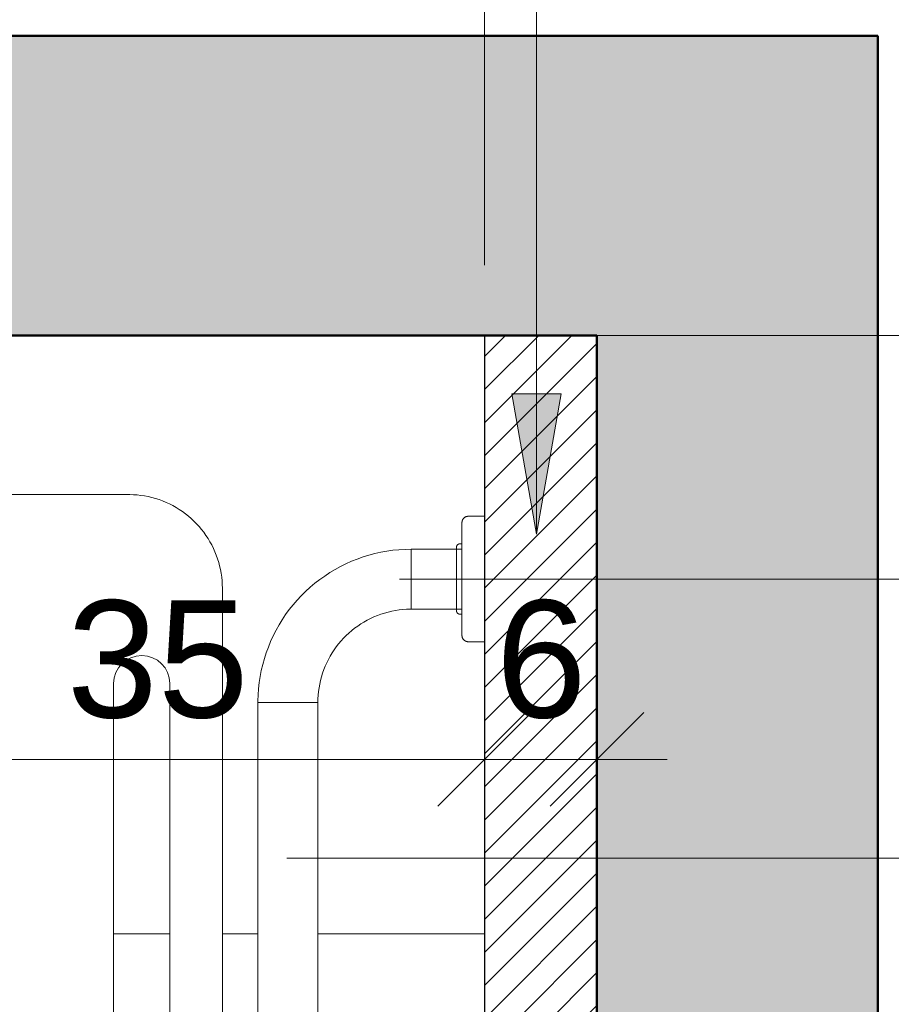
# Model space of a CAD drawing. Header units: metres. Extents: x -0.3 to 27.4, y -15.2 to 9.8.
# Tile 23 of 36: x 12.758 to 13.224, y -11.752 to -11.226. Entities that reach past the tile are written whole.
import ezdxf

# ---------------------------------------------------------------- set-up
doc = ezdxf.new("R2010")
doc.units = ezdxf.units.M
for name, color, linetype, lineweight in [('A-ANNO-DIMS', 7, 'Continuous', 9), ('A-ANNO-DIMS-25', 7, 'Continuous', 9), ('A-ANNO-KEYN', 7, 'Continuous', 9), ('A-DETL-GENF', 7, 'Continuous', 5), ('A-FLOR-PATT', 7, 'Continuous', 5), ('A-WALL', 7, 'Continuous', 5), ('A-WALL-PATT', 7, 'Continuous', 5), ('G-ANNO-TEXT', 7, 'Continuous', 9), ('I-WALL', 7, 'Continuous', 5), ('P-SANR-FIXT', 7, 'Continuous', 5)]:
    doc.layers.add(name, color=color, linetype=linetype, lineweight=lineweight)
doc.layers.add('A-DETL', color=7, linetype='Continuous', lineweight=5, true_color=0x00a600)
doc.styles.add('Arial_5', font='arial.ttf', dxfattribs={"height": 0.0625})
doc.dimstyles.new('Com_linha__ref__contínua__-_Cor_Vermelha_Arial_2_5mm', dxfattribs={"dimscale": 0.3048, "dimtxt": 0.063766, "dimasz": 0.164042, "dimexe": 0.123031, "dimexo": 0.123031, "dimgap": 0.012303, "dimtad": 1, "dimdec": 1, "dimlfac": 100, "dimrnd": 0.1, "dimdsep": 46, "dimtxsty": 'Arial_5', "dimblk1": 'OBLIQUE', "dimblk2": 'OBLIQUE', "dimsah": 1, "dimcen": 0.09, "dimdle": 0.123031, "dimazin": 0, "dimtfac": 1, "dimtdec": 4, "dimtix": 1, "dimtmove": 0, "dimatfit": 3, "dimfxl": 1, "dimtvp": 1, "dimtolj": 1, "dimtzin": 0, "dimarcsym": 2})

# ---------------------------------------------------------------- blocks, each defined once
blk = doc.blocks.new('BANCO ARTICULADO RETRÁTIL PARA BANHO_ EM AÇO POLIDO_ 70x45cm - Articulável-2806319-ELEV_5')
at = {"layer": 'P-SANR-FIXT'}
for p, q in [((-3.62368, -11.48004), (-4.22368, -11.48004)), ((-3.57368, -11.82004), (-3.57368, -11.53004)), ((-3.63173, -11.76932), (-3.63173, -11.58093)), ((-3.60173, -11.58093), (-3.60173, -11.76932))]:
    blk.add_line(p, q, dxfattribs=at)
at = {"layer": 'P-SANR-FIXT', "flags": 128}
blk.add_lwpolyline([(-3.57368, -11.53004), (-3.57372, -11.52804), (-3.57384, -11.52605), (-3.57404, -11.52406), (-3.57432, -11.52208), (-3.57468, -11.52011), (-3.57512, -11.51816), (-3.57563, -11.51622), (-3.57622, -11.51431), (-3.57689, -11.51243), (-3.57763, -11.51057), (-3.57845, -11.50874), (-3.57933, -11.50695), (-3.58029, -11.5052), (-3.58132, -11.50348), (-3.58242, -11.50181), (-3.58358, -11.50018), (-3.58481, -11.4986), (-3.58609, -11.49707), (-3.58744, -11.4956), (-3.58885, -11.49417), (-3.59031, -11.49281), (-3.59183, -11.4915), (-3.59339, -11.49026), (-3.59501, -11.48908), (-3.59667, -11.48797), (-3.59837, -11.48692), (-3.60012, -11.48594), (-3.6019, -11.48504), (-3.60372, -11.4842), (-3.60557, -11.48344), (-3.60744, -11.48275), (-3.60935, -11.48214), (-3.61128, -11.48161), (-3.61322, -11.48115), (-3.61519, -11.48077), (-3.61716, -11.48047), (-3.61915, -11.48025), (-3.62115, -11.48011), (-3.62314, -11.48004), (-3.62368, -11.48004)], dxfattribs=at)
at = {"layer": 'P-SANR-FIXT'}
blk.add_arc((-3.61673, -11.58093), 0.015, 0, 180, dxfattribs=at)
blk = doc.blocks.new('BARRA DE APOIO EM AÇO INOX EM L 70x70cm - 80cm-2825403-ELEV_5')
at = {"layer": 'P-SANR-FIXT'}
for p, q in [((-3.43374, -11.49164), (-3.44239, -11.49164)), ((-3.43374, -11.5586), (-3.43374, -11.49164)), ((-3.44574, -11.50631), (-3.44671, -11.50631)), ((-3.47281, -11.52521), (-3.47281, -11.50921)), ((-3.44574, -11.50921), (-3.47281, -11.50921)), ((-3.47281, -11.50921), (-3.47281, -11.52521)), ((-3.47281, -11.54121), (-3.47281, -11.52521)), ((-3.47281, -11.52521), (-3.47281, -11.54121)), ((-3.47281, -11.54121), (-3.44574, -11.54121)), ((-3.44671, -11.54392), (-3.44574, -11.54392)), ((-3.44239, -11.5586), (-3.43374, -11.5586)), ((-3.55469, -11.59108), (-3.53869, -11.59108)), ((-3.55469, -11.59108), (-3.55469, -11.88069)), ((-3.53869, -11.59108), (-3.55469, -11.59108)), ((-3.53869, -11.59108), (-3.52269, -11.59108)), ((-3.52269, -11.59108), (-3.53869, -11.59108)), ((-3.52269, -11.76825), (-3.52269, -11.59108))]:
    blk.add_line(p, q, dxfattribs=at)
at = {"layer": 'P-SANR-FIXT', "flags": 128}
for points in [[(-3.44574, -11.49498), (-3.44573, -11.49484), (-3.44573, -11.49471), (-3.44571, -11.49458), (-3.44569, -11.49445), (-3.44567, -11.49431), (-3.44564, -11.49418), (-3.44561, -11.49405), (-3.44557, -11.49393), (-3.44552, -11.4938), (-3.44547, -11.49368), (-3.44542, -11.49355), (-3.44536, -11.49343), (-3.4453, -11.49332), (-3.44523, -11.4932), (-3.44515, -11.49309), (-3.44508, -11.49298), (-3.44499, -11.49288), (-3.44491, -11.49277), (-3.44482, -11.49268), (-3.44472, -11.49258), (-3.44463, -11.49249), (-3.44452, -11.4924), (-3.44442, -11.49232), (-3.44431, -11.49224), (-3.4442, -11.49217), (-3.44409, -11.4921), (-3.44397, -11.49203), (-3.44385, -11.49197), (-3.44373, -11.49191), (-3.44361, -11.49186), (-3.44348, -11.49182), (-3.44335, -11.49178), (-3.44322, -11.49174), (-3.44309, -11.49171), (-3.44296, -11.49168), (-3.44283, -11.49166), (-3.4427, -11.49165), (-3.44256, -11.49164), (-3.44243, -11.49164), (-3.44239, -11.49164)], [(-3.44574, -11.49762), (-3.44574, -11.49715), (-3.44574, -11.49672), (-3.44574, -11.49634), (-3.44574, -11.496), (-3.44574, -11.49572), (-3.44574, -11.49547), (-3.44574, -11.49528), (-3.44574, -11.49513), (-3.44574, -11.49504), (-3.44574, -11.49499), (-3.44574, -11.49498)], [(-3.44574, -11.49498), (-3.44574, -11.495), (-3.44574, -11.49507), (-3.44574, -11.4952), (-3.44574, -11.49536), (-3.44574, -11.49558), (-3.44574, -11.49584), (-3.44574, -11.49615), (-3.44574, -11.49651), (-3.44574, -11.49691), (-3.44574, -11.49736), (-3.44574, -11.49785), (-3.44574, -11.49838), (-3.44574, -11.49896), (-3.44574, -11.49958), (-3.44574, -11.50024), (-3.44574, -11.50094), (-3.44574, -11.50168), (-3.44574, -11.50246), (-3.44574, -11.50327), (-3.44574, -11.50412), (-3.44574, -11.505), (-3.44574, -11.50591), (-3.44574, -11.50686), (-3.44574, -11.50783), (-3.44574, -11.50883), (-3.44574, -11.50986), (-3.44574, -11.51091), (-3.44574, -11.51198), (-3.44574, -11.51308), (-3.44574, -11.51419), (-3.44574, -11.51533), (-3.44574, -11.51647), (-3.44574, -11.51764), (-3.44574, -11.51881), (-3.44574, -11.51999), (-3.44574, -11.52118), (-3.44574, -11.52238), (-3.44574, -11.52358), (-3.44574, -11.52479), (-3.44574, -11.526), (-3.44574, -11.5272), (-3.44574, -11.5284), (-3.44574, -11.52959), (-3.44574, -11.53078), (-3.44574, -11.53196), (-3.44574, -11.53313), (-3.44574, -11.53429), (-3.44574, -11.53543), (-3.44574, -11.53655), (-3.44574, -11.53766), (-3.44574, -11.53874), (-3.44574, -11.53981), (-3.44574, -11.54085), (-3.44574, -11.54186), (-3.44574, -11.54285), (-3.44574, -11.54381), (-3.44574, -11.54474), (-3.44574, -11.54564), (-3.44574, -11.54651), (-3.44574, -11.54734), (-3.44574, -11.54813), (-3.44574, -11.54889), (-3.44574, -11.54961), (-3.44574, -11.5503), (-3.44574, -11.55094), (-3.44574, -11.55154), (-3.44574, -11.5521), (-3.44574, -11.55261), (-3.44574, -11.55308), (-3.44574, -11.55351), (-3.44574, -11.55389), (-3.44574, -11.55423), (-3.44574, -11.55451), (-3.44574, -11.55476), (-3.44574, -11.55495), (-3.44574, -11.5551), (-3.44574, -11.55519), (-3.44574, -11.55524), (-3.44574, -11.55525)], [(-3.44874, -11.50833), (-3.44874, -11.50825), (-3.44873, -11.50817), (-3.44872, -11.50809), (-3.44871, -11.50801), (-3.4487, -11.50793), (-3.44868, -11.50785), (-3.44866, -11.50777), (-3.44863, -11.5077), (-3.44861, -11.50762), (-3.44858, -11.50755), (-3.44854, -11.50747), (-3.44851, -11.5074), (-3.44847, -11.50733), (-3.44843, -11.50726), (-3.44838, -11.50719), (-3.44834, -11.50713), (-3.44829, -11.50706), (-3.44823, -11.507), (-3.44818, -11.50694), (-3.44812, -11.50688), (-3.44806, -11.50683), (-3.448, -11.50677), (-3.44794, -11.50672), (-3.44787, -11.50668), (-3.44781, -11.50663), (-3.44774, -11.50659), (-3.44767, -11.50655), (-3.4476, -11.50651), (-3.44752, -11.50648), (-3.44745, -11.50645), (-3.44737, -11.50642), (-3.44729, -11.5064), (-3.44722, -11.50637), (-3.44714, -11.50636), (-3.44706, -11.50634), (-3.44698, -11.50633), (-3.4469, -11.50632), (-3.44682, -11.50631), (-3.44674, -11.50631), (-3.44671, -11.50631)], [(-3.47281, -11.50921), (-3.47609, -11.50927), (-3.47936, -11.50947), (-3.48261, -11.5098), (-3.48586, -11.51025), (-3.48908, -11.51084), (-3.49228, -11.51155), (-3.49544, -11.5124), (-3.49857, -11.51336), (-3.50166, -11.51446), (-3.5047, -11.51567), (-3.50769, -11.51701), (-3.51062, -11.51846), (-3.5135, -11.52003), (-3.5163, -11.52171), (-3.51904, -11.52351), (-3.52171, -11.52541), (-3.5243, -11.52742), (-3.5268, -11.52953), (-3.52922, -11.53174), (-3.53155, -11.53404), (-3.53378, -11.53643), (-3.53592, -11.53892), (-3.53795, -11.54148), (-3.53988, -11.54413), (-3.54171, -11.54685), (-3.54342, -11.54964), (-3.54502, -11.55249), (-3.54651, -11.55541), (-3.54788, -11.55839), (-3.54912, -11.56142), (-3.55025, -11.56449), (-3.55125, -11.56761), (-3.55213, -11.57076), (-3.55288, -11.57395), (-3.5535, -11.57717), (-3.55399, -11.5804), (-3.55435, -11.58366), (-3.55458, -11.58693), (-3.55468, -11.5902), (-3.55469, -11.59108)], [(-3.44874, -11.5104), (-3.44874, -11.51009), (-3.44874, -11.5098), (-3.44874, -11.50954), (-3.44874, -11.5093), (-3.44874, -11.50909), (-3.44874, -11.5089), (-3.44874, -11.50874), (-3.44874, -11.50861), (-3.44874, -11.5085), (-3.44874, -11.50842), (-3.44874, -11.50837), (-3.44874, -11.50834), (-3.44874, -11.50833)], [(-3.44874, -11.50833), (-3.44874, -11.50835), (-3.44874, -11.50839), (-3.44874, -11.50845), (-3.44874, -11.50855), (-3.44874, -11.50867), (-3.44874, -11.50881), (-3.44874, -11.50899), (-3.44874, -11.50919), (-3.44874, -11.50941), (-3.44874, -11.50966), (-3.44874, -11.50993), (-3.44874, -11.51023), (-3.44874, -11.51055), (-3.44874, -11.5109), (-3.44874, -11.51126), (-3.44874, -11.51165), (-3.44874, -11.51207), (-3.44874, -11.5125), (-3.44874, -11.51295), (-3.44874, -11.51342), (-3.44874, -11.51391), (-3.44874, -11.51442), (-3.44874, -11.51495), (-3.44874, -11.51549), (-3.44874, -11.51605), (-3.44874, -11.51662), (-3.44874, -11.51721), (-3.44874, -11.5178), (-3.44874, -11.51841), (-3.44874, -11.51903), (-3.44874, -11.51966), (-3.44874, -11.5203), (-3.44874, -11.52095), (-3.44874, -11.5216), (-3.44874, -11.52226), (-3.44874, -11.52293), (-3.44874, -11.52359), (-3.44874, -11.52426), (-3.44874, -11.52493), (-3.44874, -11.52561), (-3.44874, -11.52628), (-3.44874, -11.52694), (-3.44874, -11.52761), (-3.44874, -11.52827), (-3.44874, -11.52893), (-3.44874, -11.52958), (-3.44874, -11.53022), (-3.44874, -11.53086), (-3.44874, -11.53148), (-3.44874, -11.5321), (-3.44874, -11.5327), (-3.44874, -11.5333), (-3.44874, -11.53388), (-3.44874, -11.53444), (-3.44874, -11.53499), (-3.44874, -11.53553), (-3.44874, -11.53604), (-3.44874, -11.53654), (-3.44874, -11.53703), (-3.44874, -11.53749), (-3.44874, -11.53793), (-3.44874, -11.53836), (-3.44874, -11.53876), (-3.44874, -11.53914), (-3.44874, -11.53949), (-3.44874, -11.53983), (-3.44874, -11.54014), (-3.44874, -11.54043), (-3.44874, -11.54069), (-3.44874, -11.54093), (-3.44874, -11.54114), (-3.44874, -11.54133), (-3.44874, -11.54149), (-3.44874, -11.54162), (-3.44874, -11.54173), (-3.44874, -11.54181), (-3.44874, -11.54186), (-3.44874, -11.54189), (-3.44874, -11.5419)], [(-3.52269, -11.59108), (-3.52265, -11.58909), (-3.52253, -11.5871), (-3.52233, -11.58511), (-3.52205, -11.58314), (-3.52169, -11.58117), (-3.52126, -11.57923), (-3.52075, -11.5773), (-3.52016, -11.57539), (-3.51949, -11.57351), (-3.51875, -11.57166), (-3.51794, -11.56984), (-3.51705, -11.56805), (-3.5161, -11.5663), (-3.51507, -11.56459), (-3.51398, -11.56292), (-3.51282, -11.5613), (-3.51159, -11.55972), (-3.51031, -11.5582), (-3.50896, -11.55672), (-3.50756, -11.55531), (-3.5061, -11.55394), (-3.50459, -11.55264), (-3.50303, -11.5514), (-3.50142, -11.55023), (-3.49976, -11.54911), (-3.49806, -11.54807), (-3.49632, -11.5471), (-3.49454, -11.54619), (-3.49273, -11.54536), (-3.49089, -11.5446), (-3.48901, -11.54391), (-3.48711, -11.5433), (-3.48519, -11.54277), (-3.48325, -11.54231), (-3.48129, -11.54193), (-3.47932, -11.54163), (-3.47734, -11.54141), (-3.47535, -11.54127), (-3.47335, -11.54121), (-3.47281, -11.54121)], [(-3.44874, -11.5419), (-3.44874, -11.54188), (-3.44874, -11.54184), (-3.44874, -11.54178), (-3.44874, -11.54168), (-3.44874, -11.54156), (-3.44874, -11.54142), (-3.44874, -11.54124), (-3.44874, -11.54104), (-3.44874, -11.54082), (-3.44874, -11.54057), (-3.44874, -11.5403), (-3.44874, -11.54)], [(-3.44671, -11.54392), (-3.44679, -11.54392), (-3.44688, -11.54391), (-3.44696, -11.54391), (-3.44704, -11.54389), (-3.44712, -11.54388), (-3.44719, -11.54386), (-3.44727, -11.54384), (-3.44735, -11.54382), (-3.44743, -11.54379), (-3.4475, -11.54376), (-3.44758, -11.54373), (-3.44765, -11.54369), (-3.44772, -11.54365), (-3.44779, -11.54361), (-3.44786, -11.54357), (-3.44792, -11.54352), (-3.44799, -11.54347), (-3.44805, -11.54342), (-3.44811, -11.54336), (-3.44817, -11.54331), (-3.44822, -11.54325), (-3.44827, -11.54319), (-3.44832, -11.54312), (-3.44837, -11.54306), (-3.44842, -11.54299), (-3.44846, -11.54292), (-3.4485, -11.54285), (-3.44854, -11.54278), (-3.44857, -11.5427), (-3.4486, -11.54263), (-3.44863, -11.54255), (-3.44865, -11.54248), (-3.44867, -11.5424), (-3.44869, -11.54232), (-3.44871, -11.54224), (-3.44872, -11.54216), (-3.44873, -11.54208), (-3.44873, -11.542), (-3.44874, -11.54192), (-3.44874, -11.5419)], [(-3.44574, -11.55525), (-3.44574, -11.55523), (-3.44574, -11.55516), (-3.44574, -11.55504), (-3.44574, -11.55487), (-3.44574, -11.55465), (-3.44574, -11.55439), (-3.44574, -11.55408), (-3.44574, -11.55372), (-3.44574, -11.55332), (-3.44574, -11.55287)], [(-3.44239, -11.5586), (-3.44253, -11.55859), (-3.44266, -11.55858), (-3.44279, -11.55857), (-3.44293, -11.55855), (-3.44306, -11.55853), (-3.44319, -11.5585), (-3.44332, -11.55846), (-3.44345, -11.55843), (-3.44357, -11.55838), (-3.4437, -11.55833), (-3.44382, -11.55828), (-3.44394, -11.55822), (-3.44406, -11.55815), (-3.44417, -11.55808), (-3.44428, -11.55801), (-3.44439, -11.55793), (-3.4445, -11.55785), (-3.4446, -11.55777), (-3.4447, -11.55768), (-3.44479, -11.55758), (-3.44488, -11.55748), (-3.44497, -11.55738), (-3.44505, -11.55728), (-3.44513, -11.55717), (-3.44521, -11.55706), (-3.44528, -11.55694), (-3.44534, -11.55683), (-3.4454, -11.55671), (-3.44546, -11.55659), (-3.44551, -11.55646), (-3.44556, -11.55634), (-3.4456, -11.55621), (-3.44563, -11.55608), (-3.44566, -11.55595), (-3.44569, -11.55582), (-3.44571, -11.55569), (-3.44572, -11.55555), (-3.44573, -11.55542), (-3.44574, -11.55529), (-3.44574, -11.55525)]]:
    blk.add_lwpolyline(points, dxfattribs=at)
blk = doc.blocks.new('DIMBLOCK3-ELEV_5')
at = {"layer": 'A-ANNO-DIMS-25', "color": 242, "true_color": 0xbd2b2e}
for p, q in [((12.65678, -11.62143), (12.65678, -11.30514)), ((13.00668, -11.62143), (13.00668, -11.58393)), ((12.65678, -11.62143), (12.68178, -11.59643)), ((13.00668, -11.62143), (13.03168, -11.59643)), ((12.65678, -11.62143), (12.63178, -11.64643)), ((12.65678, -11.62143), (13.04418, -11.62143)), ((12.65678, -11.62143), (12.65678, -11.65893)), ((13.00668, -11.62143), (12.98168, -11.64643)), ((13.00668, -11.62143), (13.00668, -11.62358))]:
    blk.add_line(p, q, dxfattribs=at)
at = {"layer": 'A-ANNO-DIMS-25', "color": 0, "insert": (12.78366, -11.53654), "char_height": 0.0625, "width": 0.1153678, "attachment_point": 1, "line_spacing_factor": 0.941778, "style": 'Arial_5'}
blk.add_mtext('35', dxfattribs=at)
blk = doc.blocks.new('_Oblique')
at = {"color": 0, "linetype": 'ByBlock', "lineweight": -2}
blk.add_line((-0.5, -0.5), (0.5, 0.5), dxfattribs=at)
blk = doc.blocks.new('DIMBLOCK6-ELEV_5')
at = {"layer": 'A-ANNO-DIMS-25', "color": 242, "true_color": 0xbd2b2e}
for p, q in [((13.00668, -11.62143), (13.00668, -11.58393)), ((13.06668, -11.62143), (13.06668, -11.58393)), ((13.00668, -11.62143), (13.03168, -11.59643)), ((13.06668, -11.62143), (13.09168, -11.59643)), ((12.96918, -11.62143), (13.10418, -11.62143)), ((13.00668, -11.62143), (12.98168, -11.64643)), ((13.00668, -11.62143), (13.00668, -11.62358)), ((13.06668, -11.62143), (13.04168, -11.64643)), ((13.06668, -11.62143), (13.06668, -11.62358))]:
    blk.add_line(p, q, dxfattribs=at)
at = {"layer": 'A-ANNO-DIMS-25', "color": 0, "insert": (13.01265, -11.53654), "char_height": 0.0625, "width": 0.0576839, "attachment_point": 1, "line_spacing_factor": 0.941778, "style": 'Arial_5'}
blk.add_mtext('6', dxfattribs=at)
blk = doc.blocks.new('DIMBLOCK7-ELEV_5')
at = {"layer": 'A-ANNO-DIMS-25', "color": 242, "true_color": 0xbd2b2e}
for p, q in [((13.42601, -11.35754), (13.42601, -11.52521)), ((13.42601, -11.39504), (13.40101, -11.37004)), ((13.42601, -11.39504), (12.92905, -11.39504)), ((13.42601, -11.39504), (13.45101, -11.42004)), ((13.42601, -11.39504), (13.46351, -11.39504)), ((13.42601, -11.52521), (13.40101, -11.50021)), ((13.42601, -11.52521), (12.96125, -11.52521)), ((13.42601, -11.52521), (13.45101, -11.55021)), ((13.42601, -11.52521), (13.46351, -11.52521))]:
    blk.add_line(p, q, dxfattribs=at)
at = {"layer": 'A-ANNO-DIMS-25', "color": 0, "insert": (13.34112, -11.50819), "char_height": 0.0625, "width": 0.1153678, "attachment_point": 1, "rotation": 90, "line_spacing_factor": 0.941778, "style": 'Arial_5'}
blk.add_mtext('13', dxfattribs=at)
blk = doc.blocks.new('DIMBLOCK8-ELEV_5')
at = {"layer": 'A-ANNO-DIMS-25', "color": 242, "true_color": 0xbd2b2e}
for p, q in [((13.42601, -11.52521), (13.40101, -11.50021)), ((13.42601, -11.52521), (12.96125, -11.52521)), ((13.42601, -11.52521), (13.42601, -12.22521)), ((13.42601, -11.52521), (13.45101, -11.55021)), ((13.42601, -11.52521), (13.46351, -11.52521)), ((13.42601, -12.22521), (13.40101, -12.20021)), ((13.42601, -12.22521), (12.93446, -12.22521)), ((13.42601, -12.22521), (13.45101, -12.25021)), ((13.42601, -12.22521), (13.46351, -12.22521))]:
    blk.add_line(p, q, dxfattribs=at)
at = {"layer": 'A-ANNO-DIMS-25', "color": 0, "insert": (13.34112, -11.92328), "char_height": 0.0625, "width": 0.1153678, "attachment_point": 1, "rotation": 90, "line_spacing_factor": 0.941778, "style": 'Arial_5'}
blk.add_mtext('70', dxfattribs=at)
blk = doc.blocks.new('DIMBLOCK12-ELEV_5')
at = {"layer": 'A-ANNO-DIMS-25', "color": 242, "true_color": 0xbd2b2e}
for p, q in [((11.78366, -11.35754), (11.78366, -11.89509)), ((11.78366, -11.39504), (11.75866, -11.37004)), ((11.78366, -11.39504), (11.78152, -11.39504)), ((11.78366, -11.39504), (11.80866, -11.42004)), ((11.78366, -11.39504), (11.82116, -11.39504)), ((11.78366, -11.89509), (11.75866, -11.87009)), ((11.78366, -11.89509), (11.74616, -11.89509)), ((11.78366, -11.89509), (11.80866, -11.92009)), ((11.78366, -11.89509), (12.88678, -11.89509))]:
    blk.add_line(p, q, dxfattribs=at)
at = {"layer": 'A-ANNO-DIMS-25', "color": 0, "insert": (11.69877, -11.69314), "char_height": 0.0625, "width": 0.1153678, "attachment_point": 1, "rotation": 90, "line_spacing_factor": 0.941778, "style": 'Arial_5'}
blk.add_mtext('50', dxfattribs=at)
blk = doc.blocks.new('DIMBLOCK29-ELEV_5')
at = {"layer": 'A-ANNO-DIMS-25', "color": 242, "true_color": 0xbd2b2e}
for p, q in [((12.51668, -11.13071), (12.51668, -11.09321)), ((13.00668, -11.13071), (13.00668, -11.09321)), ((12.51668, -11.13071), (12.54168, -11.10571)), ((13.00668, -11.13071), (13.03168, -11.10571)), ((12.51668, -11.13071), (12.49168, -11.15571)), ((12.51668, -11.13071), (13.04418, -11.13071)), ((12.51668, -11.13071), (12.51668, -11.58966)), ((13.00668, -11.13071), (12.98168, -11.15571)), ((13.00668, -11.13071), (13.00668, -11.35754))]:
    blk.add_line(p, q, dxfattribs=at)
at = {"layer": 'A-ANNO-DIMS-25', "color": 0, "insert": (12.71361, -11.04582), "char_height": 0.0625, "width": 0.1153678, "attachment_point": 1, "line_spacing_factor": 0.941778, "style": 'Arial_5'}
blk.add_mtext('49', dxfattribs=at)
blk = doc.blocks.new('DIMBLOCK31-ELEV_5')
at = {"layer": 'A-ANNO-DIMS-25', "color": 242, "true_color": 0xbd2b2e}
for p, q in [((12.15668, -10.98323), (12.15668, -10.94573)), ((13.00668, -10.98323), (13.00668, -10.94573)), ((12.15668, -10.98323), (12.18168, -10.95823)), ((13.00668, -10.98323), (13.03168, -10.95823)), ((12.15668, -10.98323), (12.13168, -11.00823)), ((12.15668, -10.98323), (13.04418, -10.98323)), ((12.15668, -10.98323), (12.15668, -11.44349)), ((13.00668, -10.98323), (12.98168, -11.00823)), ((13.00668, -10.98323), (13.00668, -11.35754))]:
    blk.add_line(p, q, dxfattribs=at)
at = {"layer": 'A-ANNO-DIMS-25', "color": 0, "insert": (12.53361, -10.89834), "char_height": 0.0625, "width": 0.1153678, "attachment_point": 1, "line_spacing_factor": 0.941778, "style": 'Arial_5'}
blk.add_mtext('85', dxfattribs=at)

msp = doc.modelspace()

# ---------------------------------------------------------------- hatches: boundary and pattern name
at = {"layer": 'A-DETL-GENF', "true_color": 0x808080}
h = msp.add_hatch(dxfattribs=at)
h.set_pattern_fill('FP_6', color=8, style=0, pattern_type=2)
h.set_pattern_definition([(45, (16.440368, 0), (-0.008838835, 0.008838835), [])])
h.paths.add_polyline_path([(13.06668, -14.11504), (13.06668, -11.39504), (13.00668, -11.39504), (13.00668, -14.11504)])
at = {"layer": 'A-FLOR-PATT', "true_color": 0x787878}
h = msp.add_hatch(dxfattribs=at)
h.set_pattern_fill('FP_2', color=8, style=0, pattern_type=2)
h.set_pattern_definition([(270, (12.05637, -12.915), (0.6, 4e-17), []), (0, (12.05637, -12.915), (0, 0.6), [])])
h.paths.add_polyline_path([(11.45678, -14.11504), (12.55668, -14.11504), (12.55668, -13.31504), (13.00668, -13.31504), (13.00668, -13.05354), (12.99821, -13.0531), (12.9962, -13.05227), (12.99546, -13.05099), (12.99537, -13.05026), (12.99368, -13.03286), (12.99188, -13.03106), (12.99188, -13.03004), (12.97468, -13.03004), (12.9576, -13.02779), (12.94168, -13.0212), (12.92801, -13.01071), (12.91752, -12.99704), (12.91092, -12.98104), (12.90868, -12.96404), (12.90868, -12.89922), (12.89469, -12.89922), (12.88674, -12.89837), (12.87914, -12.89587), (12.87225, -12.89183), (12.86635, -12.88643), (12.86172, -12.8799), (12.85913, -12.87423), (12.85751, -12.8682), (12.85114, -12.82136), (12.85171, -12.82784), (12.79416, -12.84565), (12.70574, -12.87747), (12.67363, -12.88774), (12.63712, -12.89547), (12.59984, -12.89712), (12.57186, -12.89453), (12.54462, -12.88906), (12.51813, -12.88071), (12.49237, -12.86948), (12.47042, -12.85694), (12.45016, -12.8423), (12.43158, -12.82559), (12.41469, -12.80678), (12.39694, -12.77891), (12.38576, -12.74783), (12.38168, -12.71504), (12.38576, -12.68226), (12.39694, -12.65117), (12.41469, -12.6233), (12.43158, -12.6045), (12.45016, -12.58778), (12.47042, -12.57315), (12.49237, -12.5606), (12.51813, -12.54937), (12.54462, -12.54103), (12.57186, -12.53556), (12.59984, -12.53297), (12.63712, -12.53461), (12.67363, -12.54234), (12.70574, -12.55262), (12.79416, -12.58443), (12.85171, -12.60224), (12.85171, -12.60453), (12.85751, -12.56189), (12.85913, -12.55586), (12.86172, -12.55018), (12.86635, -12.54366), (12.87225, -12.53825), (12.87914, -12.53421), (12.88674, -12.53171), (12.89469, -12.53086), (12.90868, -12.53086), (12.90868, -12.36204), (12.91093, -12.34496), (12.91752, -12.32904), (12.92801, -12.31537), (12.94168, -12.30488), (12.95768, -12.29828), (12.97468, -12.29604), (12.99188, -12.29604), (12.99188, -12.29502), (12.99368, -12.29322), (12.99501, -12.27654), (12.99468, -12.27533), (12.99462, -12.26604), (12.9937, -12.26604), (12.99221, -12.26501), (12.99184, -12.26404), (12.99168, -12.25538), (12.99168, -12.25139), (12.93355, -12.25118), (12.92273, -12.24931), (12.91582, -12.24756), (12.91056, -12.24464), (12.90503, -12.24112), (12.89754, -12.24066), (12.89295, -12.23851), (12.89003, -12.23608), (12.88782, -12.23321), (12.88623, -12.22935), (12.88568, -12.22521), (12.88576, -12.21212), (12.8857, -12.18579), (12.88568, -12.15677), (12.88568, -11.90939), (12.84526, -11.90903), (12.84149, -11.91483), (12.83661, -11.91961), (12.83086, -11.92314), (12.82454, -11.92524), (12.81794, -11.92581), (12.80979, -11.92543), (12.80271, -11.92418), (12.79611, -11.92116), (12.7904, -11.91655), (12.7859, -11.91061), (12.78287, -11.90368), (12.78149, -11.89618), (12.78184, -11.88854), (12.7839, -11.88119), (12.78755, -11.87457), (12.79169, -11.87004), (12.21668, -11.87004), (12.20562, -11.86868), (12.19648, -11.86566), (12.1884, -11.8612), (12.1812, -11.85524), (12.17511, -11.84782), (12.17029, -11.83853), (12.16764, -11.8298), (12.16668, -11.81871), (12.16668, -11.53004), (12.16802, -11.51904), (12.17058, -11.51073), (12.17516, -11.5022), (12.18204, -11.4941), (12.18978, -11.488), (12.1986, -11.48353), (12.20693, -11.481), (12.21668, -11.48004), (12.30171, -11.48004), (12.30171, -11.467), (12.29629, -11.467), (12.29629, -11.40391), (12.29443, -11.40391), (12.29443, -11.39504), (12.19618, -11.39504), (12.19574, -11.40347), (12.19491, -11.40539), (12.19437, -11.40584), (12.19304, -11.4063), (12.17579, -11.408), (12.17546, -11.40984), (12.17269, -11.40984), (12.17272, -11.47703), (12.17217, -11.48117), (12.17057, -11.48503), (12.16803, -11.48834), (12.16471, -11.49088), (12.16084, -11.49248), (12.15673, -11.49302), (12.15258, -11.49247), (12.14872, -11.49087), (12.14541, -11.48833), (12.14287, -11.48501), (12.1412, -11.48064), (12.14072, -11.47701), (12.14069, -11.40984), (12.1379, -11.40984), (12.13737, -11.40798), (12.12034, -11.40634), (12.11846, -11.40543), (12.11803, -11.40486), (12.11763, -11.40351), (12.11718, -11.39504), (11.45678, -11.39504), (11.45678, -13.69342)])
h.paths.add_polyline_path([(11.59066, -13.71157), (11.58689, -13.71107), (11.58337, -13.70961), (11.58034, -13.70729), (11.57802, -13.70427), (11.57657, -13.70075), (11.57607, -13.69697), (11.57607, -13.66616), (11.54993, -13.67494), (11.54993, -13.34523), (11.52687, -13.31719), (11.52056, -13.29235), (11.53152, -13.24359), (11.54226, -13.23845), (11.54862, -13.24763), (11.55826, -13.16522), (11.57607, -13.16522), (11.57607, -13.13358), (11.57657, -13.1298), (11.57824, -13.126), (11.58034, -13.12326), (11.58337, -13.12094), (11.58689, -13.11948), (11.59066, -13.11899), (11.59525, -13.11982), (11.59796, -13.12094), (11.60099, -13.12326), (11.60331, -13.12628), (11.60476, -13.1298), (11.60526, -13.13358), (11.60526, -13.33293), (11.62208, -13.34936), (11.62457, -13.34792), (11.62457, -12.97911), (11.59516, -12.97911), (11.59883, -13.06174), (11.59863, -13.06411), (11.59737, -13.0676), (11.59516, -13.07072), (11.59242, -13.07303), (11.58907, -13.07461), (11.58542, -13.07526), (11.58172, -13.07495), (11.57824, -13.07369), (11.5752, -13.07157), (11.57281, -13.06874), (11.57123, -13.06539), (11.57052, -13.06042), (11.56673, -12.97911), (11.56397, -12.97911), (11.56551, -12.94528), (11.63452, -12.94876), (11.62447, -12.74894), (11.61644, -12.73701), (11.61715, -12.64253), (11.6788, -12.645), (11.6895, -12.63846), (11.68491, -12.58957), (11.7008, -12.53287), (11.71381, -12.52033), (11.72484, -12.51993), (11.74245, -12.53334), (11.75758, -12.5526), (11.77458, -12.60857), (11.77169, -12.66776), (11.79571, -12.72429), (11.80356, -12.78098), (11.79207, -12.84336), (11.79351, -12.84721), (11.79351, -12.91602), (11.78855, -12.97362), (11.82521, -13.0582), (11.87694, -13.05849), (11.88536, -13.00891), (11.89021, -12.95981), (11.90018, -12.92636), (11.90365, -12.92446), (11.90784, -12.80893), (11.91384, -12.7486), (11.91865, -12.73575), (11.9149, -12.68628), (11.91536, -12.65457), (11.91893, -12.64699), (11.94104, -12.64564), (11.93948, -12.64268), (11.94025, -12.61467), (11.95761, -12.56059), (11.97286, -12.53905), (11.98748, -12.53522), (12.00981, -12.54802), (12.02621, -12.57705), (12.03214, -12.62347), (12.03072, -12.64016), (12.08144, -12.63706), (12.07854, -12.68143), (12.08066, -12.74468), (12.07905, -12.74547), (12.06879, -12.94918), (12.1096, -12.94918), (12.1096, -12.94561), (12.11009, -12.94194), (12.11151, -12.93851), (12.11376, -12.93557), (12.1167, -12.93332), (12.12013, -12.9319), (12.1238, -12.93142), (12.12748, -12.9319), (12.1309, -12.93332), (12.13384, -12.93557), (12.1361, -12.93851), (12.13751, -12.94194), (12.138, -12.94561), (12.138, -12.94918), (12.1451, -12.94918), (12.14489, -12.97911), (12.13751, -13.06589), (12.1361, -13.06932), (12.13384, -13.07226), (12.1309, -13.07451), (12.12748, -13.07593), (12.1238, -13.07642), (12.12013, -13.07593), (12.1167, -13.07451), (12.11376, -13.07226), (12.11151, -13.06932), (12.11009, -13.06589), (12.1096, -13.06222), (12.1096, -12.97911), (12.07877, -12.97911), (12.07877, -13.32971), (12.10797, -13.34172), (12.10797, -13.13052), (12.10847, -13.12674), (12.10993, -13.12322), (12.11225, -13.1202), (12.11527, -13.11788), (12.11879, -13.11642), (12.12257, -13.11592), (12.12635, -13.11642), (12.12987, -13.11788), (12.13289, -13.1202), (12.13521, -13.12322), (12.13667, -13.12674), (12.13717, -13.13052), (12.13717, -13.1644), (12.16269, -13.1644), (12.17817, -13.21672), (12.18653, -13.23455), (12.19554, -13.25079), (12.20475, -13.25104), (12.21117, -13.29682), (12.19343, -13.33291), (12.19621, -13.34755), (12.18229, -13.42975), (12.17041, -13.44612), (12.16789, -13.44719), (12.16789, -13.67779), (12.13717, -13.66614), (12.13717, -13.69391), (12.13667, -13.69769), (12.13521, -13.70121), (12.13289, -13.70423), (12.12987, -13.70655), (12.12635, -13.70801), (12.12257, -13.70851), (12.11879, -13.70801), (12.11527, -13.70655), (12.11225, -13.70423), (12.10993, -13.70121), (12.10847, -13.69769), (12.10797, -13.69342), (12.10797, -13.44082), (12.07454, -13.42945), (12.08088, -13.49962), (12.08088, -13.60879), (12.05283, -13.60879), (12.05283, -13.49962), (12.05668, -13.45584), (11.99721, -13.47328), (11.92401, -13.48611), (11.84955, -13.49022), (11.74501, -13.47891), (11.67447, -13.45424), (11.65055, -13.45883), (11.65055, -13.49962), (11.65629, -13.49962), (11.65629, -13.60879), (11.62824, -13.60879), (11.62824, -13.49962), (11.63597, -13.46163), (11.62707, -13.46334), (11.60526, -13.45655), (11.60526, -13.69697), (11.60476, -13.70075), (11.60331, -13.70427), (11.60099, -13.70729), (11.59796, -13.70961), (11.59444, -13.71107)])
h.paths.add_polyline_path([(13.00662, -13.16004), (13.00318, -13.16004), (13.00318, -13.15654), (12.99398, -13.15654), (12.99398, -13.14604), (12.98864, -13.14604), (12.98864, -13.15204), (12.97913, -13.15276), (12.96962, -13.15204), (12.96962, -13.14604), (12.95718, -13.14604), (12.95718, -13.14254), (12.95963, -13.14254), (12.95963, -13.14054), (12.96008, -13.13958), (12.96008, -13.13091), (12.31753, -13.13091), (12.31376, -13.13046), (12.31018, -13.1291), (12.30703, -13.12692), (12.30449, -13.12406), (12.30271, -13.12067), (12.3018, -13.11696), (12.3018, -13.11313), (12.30271, -13.10941), (12.30449, -13.10602), (12.30703, -13.10316), (12.31018, -13.10098), (12.31376, -13.09963), (12.31756, -13.09917), (12.96008, -13.09917), (12.96008, -13.09068), (12.95963, -13.09004), (12.95963, -13.08754), (12.95718, -13.08754), (12.95718, -13.08404), (12.97095, -13.084), (12.96962, -13.08374), (12.96985, -13.07704), (12.97095, -13.07704), (12.97179, -13.07476), (12.97288, -13.07415), (12.97413, -13.07404), (12.97413, -13.07284), (12.97563, -13.07134), (12.98263, -13.07134), (12.98413, -13.07284), (12.98413, -13.07409), (12.98538, -13.07415), (12.98656, -13.07487), (12.98687, -13.07524), (12.98739, -13.07704), (12.98864, -13.07704), (12.98864, -13.08374), (12.98864, -13.08403), (12.99398, -13.08403), (12.99398, -13.07354), (13.00318, -13.07354), (13.00318, -13.07004), (13.00662, -13.07004), (13.00662, -13.15654)])
h.paths.add_polyline_path([(12.97468, -12.99804), (12.99188, -12.99804), (12.99188, -12.99702), (12.99368, -12.99522), (12.99574, -12.97634), (12.99673, -12.97535), (12.99808, -12.97499), (13.00668, -12.97454), (13.00668, -12.35154), (12.99673, -12.35073), (12.99574, -12.34974), (12.99538, -12.34839), (12.99368, -12.33086), (12.99188, -12.32906), (12.99188, -12.32804), (12.97468, -12.32804), (12.96588, -12.3292), (12.95768, -12.3326), (12.95064, -12.338), (12.94524, -12.34504), (12.94184, -12.35324), (12.94068, -12.36204), (12.94068, -12.53086), (12.97744, -12.53086), (12.98469, -12.53182), (12.99144, -12.53461), (12.99723, -12.53906), (13.00168, -12.54486), (13.00448, -12.55161), (13.00543, -12.55885), (13.00543, -12.87123), (13.00448, -12.87848), (13.00168, -12.88523), (12.99723, -12.89102), (12.99144, -12.89547), (12.98469, -12.89827), (12.97709, -12.89922), (12.94068, -12.89922), (12.94068, -12.96404), (12.94184, -12.97284), (12.9453, -12.98112), (12.95064, -12.98808), (12.95768, -12.99349), (12.96588, -12.99688)])
h.paths.add_polyline_path([(12.84566, -12.75976), (12.84503, -12.74612), (12.84503, -12.75274)])
h.paths.add_polyline_path([(12.84503, -12.684), (12.84566, -12.67027), (12.84503, -12.67734)])
h.paths.add_polyline_path([(13.00668, -12.2113), (13.00668, -11.93504), (12.98527, -11.93354), (12.98343, -11.93294), (12.98209, -11.93155), (12.98155, -11.92969), (12.98095, -11.91507), (12.98023, -11.91381), (12.97895, -11.91303), (12.97709, -11.91282), (12.95442, -11.91111), (12.95199, -11.90979), (12.9396, -11.90979), (12.93934, -11.92704), (12.93902, -11.92745), (12.9376, -11.92804), (12.92961, -11.92777), (12.92861, -11.92604), (12.92861, -11.90976), (12.91768, -11.90979), (12.91768, -12.20924), (12.99171, -12.20921), (12.99222, -12.20729), (12.99365, -12.2064), (12.99463, -12.2064), (12.99491, -12.19433), (12.99495, -12.19367), (12.99662, -12.19234), (12.99797, -12.19173), (13.00663, -12.19173), (13.00663, -12.2113)])
h.paths.add_polyline_path([(12.8463, -11.88104), (12.88568, -11.88069), (12.88568, -11.59108), (12.88702, -11.57742), (12.8884, -11.57103), (12.8906, -11.5638), (12.89518, -11.55296), (12.9039, -11.53992), (12.91099, -11.53208), (12.92217, -11.52297), (12.9299, -11.51883), (12.94263, -11.51329), (12.94787, -11.51184), (12.95555, -11.51022), (12.96755, -11.50921), (12.99174, -11.50921), (12.99207, -11.508), (12.99184, -11.50783), (12.99222, -11.5069), (12.99365, -11.50631), (12.99463, -11.50631), (12.99463, -11.49498), (12.99619, -11.49237), (12.99797, -11.49164), (13.00663, -11.49164), (13.00663, -11.5586), (12.99797, -11.5586), (12.99549, -11.55734), (12.99463, -11.55484), (12.99454, -11.54392), (12.99365, -11.54392), (12.99207, -11.54296), (12.99207, -11.54223), (12.99163, -11.54121), (12.96707, -11.54128), (12.95375, -11.54329), (12.94444, -11.54686), (12.93716, -11.5521), (12.93225, -11.55621), (12.92452, -11.56592), (12.91987, -11.57705), (12.91768, -11.59108), (12.91768, -11.76825), (12.94135, -11.76816), (12.94396, -11.76854), (12.94678, -11.76982), (12.94942, -11.77193), (12.95179, -11.77478), (12.95382, -11.77829), (12.95551, -11.78234), (12.96008, -11.78234), (12.96026, -11.77545), (12.96091, -11.77512), (12.96245, -11.77508), (12.96245, -11.77018), (12.96272, -11.76952), (12.96344, -11.76922), (12.9735, -11.76922), (12.97448, -11.7702), (12.97448, -11.77508), (12.97603, -11.77512), (12.9769, -11.77609), (12.97709, -11.77963), (13.00668, -11.77963), (13.00668, -11.39504), (12.73893, -11.39504), (12.73871, -11.40391), (12.73707, -11.40391), (12.7369, -11.467), (12.73165, -11.467), (12.73165, -11.48004), (12.81668, -11.48004), (12.82769, -11.48138), (12.83668, -11.48431), (12.84497, -11.48888), (12.85217, -11.49485), (12.85826, -11.50226), (12.86302, -11.51138), (12.86572, -11.52029), (12.86668, -11.53004), (12.86668, -11.82004), (12.86531, -11.83117), (12.86288, -11.83918), (12.85826, -11.84782), (12.85188, -11.85553), (12.84358, -11.86208), (12.83517, -11.86643), (12.83413, -11.86675), (12.83851, -11.86991), (12.84299, -11.87501), (12.84583, -11.88017)])
h.paths.add_polyline_path([(12.91768, -11.88041), (12.92862, -11.88017), (12.92867, -11.86352), (12.93009, -11.86211), (12.93061, -11.86204), (12.9376, -11.86204), (12.93934, -11.86304), (12.9396, -11.86404), (12.9396, -11.88029), (12.95275, -11.88004), (12.95442, -11.87897), (12.9554, -11.87878), (12.97472, -11.87718), (12.97472, -11.81997), (12.9737, -11.82099), (12.96368, -11.82095), (12.96266, -11.81993), (12.96266, -11.81506), (12.96114, -11.81506), (12.96024, -11.81404), (12.96008, -11.80774), (12.95543, -11.80793), (12.95393, -11.81176), (12.95195, -11.81525), (12.94962, -11.81808), (12.94702, -11.82018), (12.94423, -11.82147), (12.94105, -11.82192), (12.91768, -11.82208), (12.91768, -11.88029)])
h.paths.add_polyline_path([(12.98907, -11.85627), (13.00668, -11.85504), (13.00668, -11.81045), (12.98907, -11.81045), (12.98907, -11.85504)])
h.paths.add_polyline_path([(12.49672, -11.84504), (12.55088, -11.84504), (12.55477, -11.84453), (12.55838, -11.84303), (12.56149, -11.84065), (12.56387, -11.83754), (12.56537, -11.83392), (12.56588, -11.83004), (12.56537, -11.82616), (12.56387, -11.82254), (12.56149, -11.81943), (12.55838, -11.81705), (12.55477, -11.81555), (12.55088, -11.81504), (12.48295, -11.81504), (12.47906, -11.81555), (12.47545, -11.81705), (12.47234, -11.81943), (12.46996, -11.82254), (12.46846, -11.82616), (12.46795, -11.83004), (12.46846, -11.83392), (12.46996, -11.83754), (12.47234, -11.84065), (12.47545, -11.84303), (12.47906, -11.84453), (12.48295, -11.84504)])
h.paths.add_polyline_path([(12.40651, -11.79502), (12.4091, -11.79467), (12.41151, -11.79368), (12.41358, -11.79209), (12.41517, -11.79002), (12.41617, -11.7876), (12.41651, -11.78502), (12.41617, -11.78243), (12.41517, -11.78002), (12.41358, -11.77794), (12.41151, -11.77636), (12.4091, -11.77536), (12.40651, -11.77502), (12.40392, -11.77536), (12.4009, -11.77682), (12.39944, -11.77794), (12.39785, -11.78002), (12.39685, -11.78243), (12.39651, -11.78502), (12.397, -11.78797), (12.39785, -11.79002), (12.39944, -11.79209), (12.40151, -11.79368), (12.40392, -11.79467)])
h.paths.add_polyline_path([(12.62685, -11.79502), (12.62944, -11.79467), (12.63185, -11.79368), (12.63392, -11.79209), (12.63551, -11.79002), (12.63651, -11.7876), (12.63685, -11.78502), (12.63651, -11.78243), (12.63551, -11.78002), (12.63392, -11.77794), (12.63185, -11.77636), (12.62944, -11.77536), (12.62685, -11.77502), (12.62426, -11.77536), (12.62185, -11.77636), (12.61978, -11.77794), (12.61819, -11.78002), (12.61719, -11.78243), (12.61685, -11.78502), (12.61734, -11.78797), (12.61819, -11.79002), (12.61978, -11.79209), (12.62185, -11.79368), (12.62426, -11.79467)])
h.paths.add_polyline_path([(12.82363, -11.78432), (12.82752, -11.78381), (12.83113, -11.78231), (12.83424, -11.77993), (12.83662, -11.77682), (12.83812, -11.77321), (12.83863, -11.76747), (12.83863, -11.58093), (12.83812, -11.57705), (12.83662, -11.57343), (12.83413, -11.57024), (12.83113, -11.56794), (12.82704, -11.56638), (12.82363, -11.56593), (12.81975, -11.56645), (12.81613, -11.56794), (12.81303, -11.57033), (12.81064, -11.57343), (12.80915, -11.57705), (12.80863, -11.58093), (12.80863, -11.76932), (12.80915, -11.77321), (12.81064, -11.77682), (12.81314, -11.78002), (12.81668, -11.78254), (12.81975, -11.78381)])
h.paths.add_polyline_path([(12.21168, -11.78432), (12.21557, -11.78381), (12.21918, -11.78231), (12.22229, -11.77993), (12.22467, -11.77682), (12.22617, -11.77321), (12.22668, -11.76932), (12.22668, -11.58093), (12.22617, -11.57705), (12.22467, -11.57343), (12.22218, -11.57024), (12.21918, -11.56794), (12.21557, -11.56645), (12.21168, -11.56593), (12.2078, -11.56645), (12.20418, -11.56794), (12.20108, -11.57033), (12.19869, -11.57343), (12.19719, -11.57705), (12.19668, -11.58281), (12.19668, -11.76932), (12.19719, -11.77321), (12.19869, -11.77682), (12.20119, -11.78002), (12.20418, -11.78231), (12.2078, -11.78381)])
h.paths.add_polyline_path([(12.51668, -11.68502), (12.51927, -11.68467), (12.52168, -11.68368), (12.52375, -11.68209), (12.52534, -11.68002), (12.52634, -11.6776), (12.52668, -11.67502), (12.52634, -11.67243), (12.52534, -11.67002), (12.52375, -11.66794), (12.52168, -11.66636), (12.51927, -11.66536), (12.51648, -11.66504), (12.51409, -11.66536), (12.51168, -11.66636), (12.50961, -11.66794), (12.50802, -11.67002), (12.50702, -11.67243), (12.50668, -11.67502), (12.50702, -11.6776), (12.50832, -11.68041), (12.50961, -11.68209), (12.51168, -11.68368), (12.51409, -11.68467)])
h.paths.add_polyline_path([(12.62685, -11.68502), (12.62944, -11.68467), (12.63185, -11.68368), (12.63392, -11.68209), (12.63551, -11.68002), (12.63651, -11.6776), (12.63685, -11.67502), (12.63651, -11.67243), (12.63551, -11.67002), (12.63392, -11.66794), (12.63185, -11.66636), (12.62944, -11.66536), (12.62665, -11.66504), (12.62426, -11.66536), (12.62185, -11.66636), (12.61978, -11.66794), (12.61819, -11.67002), (12.61719, -11.67243), (12.61685, -11.67502), (12.61719, -11.6776), (12.61819, -11.68002), (12.61978, -11.68209), (12.62185, -11.68368), (12.62426, -11.68467)])
h.paths.add_polyline_path([(12.40651, -11.68502), (12.4091, -11.68467), (12.41151, -11.68368), (12.41358, -11.68209), (12.41517, -11.68002), (12.41617, -11.6776), (12.41651, -11.67502), (12.41617, -11.67243), (12.41517, -11.67002), (12.41358, -11.66794), (12.41151, -11.66636), (12.4091, -11.66536), (12.40631, -11.66504), (12.40392, -11.66536), (12.40151, -11.66636), (12.39944, -11.66794), (12.39785, -11.67002), (12.39685, -11.67243), (12.39651, -11.67502), (12.39685, -11.6776), (12.39785, -11.68002), (12.39944, -11.68209), (12.40151, -11.68368), (12.40392, -11.68467)])
h.paths.add_polyline_path([(12.40651, -11.57524), (12.4091, -11.5749), (12.41212, -11.57343), (12.41358, -11.57231), (12.41517, -11.57024), (12.41617, -11.56783), (12.41651, -11.56524), (12.41617, -11.56265), (12.41517, -11.56024), (12.41358, -11.55817), (12.41151, -11.55658), (12.4091, -11.55558), (12.40651, -11.55524), (12.40392, -11.55558), (12.40151, -11.55658), (12.39944, -11.55817), (12.39785, -11.56024), (12.39685, -11.56265), (12.39651, -11.56524), (12.39685, -11.56783), (12.39785, -11.57024), (12.39944, -11.57231), (12.40151, -11.5739), (12.40392, -11.5749)])
h.paths.add_polyline_path([(12.62685, -11.57524), (12.62944, -11.5749), (12.63185, -11.5739), (12.63392, -11.57231), (12.63551, -11.57024), (12.63651, -11.56783), (12.63685, -11.56524), (12.63651, -11.56265), (12.63551, -11.56024), (12.63392, -11.55817), (12.63185, -11.55658), (12.62944, -11.55558), (12.62685, -11.55524), (12.62426, -11.55558), (12.62185, -11.55658), (12.61978, -11.55817), (12.61819, -11.56024), (12.61719, -11.56265), (12.61685, -11.56524), (12.61719, -11.56783), (12.61819, -11.57024), (12.61978, -11.57231), (12.62185, -11.5739), (12.62426, -11.5749)])
h.paths.add_polyline_path([(12.51668, -11.57524), (12.51927, -11.5749), (12.52168, -11.5739), (12.52375, -11.57231), (12.52534, -11.57024), (12.52634, -11.56783), (12.52668, -11.56524), (12.52634, -11.56265), (12.52534, -11.56024), (12.52375, -11.55817), (12.52168, -11.55658), (12.51927, -11.55558), (12.51668, -11.55524), (12.51409, -11.55558), (12.51168, -11.55658), (12.50961, -11.55817), (12.50802, -11.56024), (12.50702, -11.56265), (12.50668, -11.56524), (12.50702, -11.56783), (12.50802, -11.57024), (12.5103, -11.57284), (12.51168, -11.5739), (12.51409, -11.5749)])
h.paths.add_polyline_path([(12.67118, -11.48004), (12.69027, -11.48004), (12.69027, -11.467), (12.67118, -11.467), (12.67118, -11.40391), (12.66893, -11.40381), (12.66893, -11.39504), (12.36443, -11.39504), (12.36417, -11.40391), (12.36218, -11.40391), (12.36218, -11.467), (12.34309, -11.467), (12.34309, -11.48004), (12.61681, -11.48004)])
at = {"layer": 'A-WALL-PATT', "true_color": 0x808080}
h = msp.add_hatch(color=8, dxfattribs=at)
h.paths.add_polyline_path([(11.45678, -11.39504), (11.85678, -11.39504), (11.85678, -11.23504), (11.37678, -11.23504), (11.37678, -11.39504)])
h.paths.add_polyline_path([(12.65678, -11.39504), (13.00668, -11.39504), (13.00668, -11.23504), (12.65678, -11.23504), (12.65678, -11.38844)])
for points in [[(13.06668, -11.39504), (13.06668, -11.23504), (13.00668, -11.23504), (13.00668, -11.39504)], [(13.06668, -11.39504), (13.21668, -11.39504), (13.21668, -11.23504), (13.06668, -11.23504)], [(13.21668, -14.11504), (13.21668, -11.39504), (13.06668, -11.39504), (13.06668, -14.11504)]]:
    msp.add_hatch(color=8, dxfattribs=at).paths.add_polyline_path(points)
at = {"layer": 'G-ANNO-TEXT'}
msp.add_hatch(color=256, dxfattribs=at).paths.add_polyline_path([(13.03443, -11.50122), (13.04766, -11.42622), (13.02121, -11.42622)])

# ---------------------------------------------------------------- linework, layer by layer
at = {"layer": 'A-ANNO-KEYN'}
msp.add_line((12.90114, -11.67407), (13.77491, -11.67407), dxfattribs=at)
at = {"layer": 'A-DETL', "color": 7, "lineweight": 50}
for p, q in [((13.21668, -11.23504), (13.21668, -14.27504)), ((13.06668, -11.39504), (13.00668, -11.39504)), ((13.06668, -14.11504), (13.06668, -11.39504))]:
    msp.add_line(p, q, dxfattribs=at)
at = {"layer": 'A-DETL', "color": 7, "lineweight": 25}
msp.add_line((13.00668, -11.39504), (13.00668, -14.11504), dxfattribs=at)
at = {"layer": 'A-WALL', "lineweight": 50}
msp.add_line((13.06668, -11.23504), (13.00668, -11.23504), dxfattribs=at)
at = {"layer": 'G-ANNO-TEXT'}
for p, q in [((13.03443, -11.50122), (13.03443, -11.03059)), ((13.04766, -11.42622), (13.02121, -11.42622)), ((13.02121, -11.42622), (13.03443, -11.50122)), ((13.03443, -11.50122), (13.04766, -11.42622))]:
    msp.add_line(p, q, dxfattribs=at)
at = {"layer": 'I-WALL', "lineweight": 50}
for p, q in [((11.29678, -11.23504), (13.00668, -11.23504)), ((13.21668, -11.23504), (13.06668, -11.23504)), ((12.65678, -11.39504), (13.00668, -11.39504))]:
    msp.add_line(p, q, dxfattribs=at)

# ---------------------------------------------------------------- block references
at = {"layer": 'P-SANR-FIXT'}
for name in ['BANCO ARTICULADO RETRÁTIL PARA BANHO_ EM AÇO POLIDO_ 70x45cm - Articulável-2806319-ELEV_5', 'BARRA DE APOIO EM AÇO INOX EM L 70x70cm - 80cm-2825403-ELEV_5']:
    msp.add_blockref(name, (16.44037, 0), dxfattribs=at)

# ---------------------------------------------------------------- dimensions: what is measured, and where the dimension line sits
at = {"layer": 'A-ANNO-DIMS', "color": 242, "true_color": 0xbd2b2e}
for base, p1, p2, override, picture, middle in [((13.00668, -10.98323), (12.15668, -11.48099), (13.00668, -11.39504), {"dimpost": '<>', "dimfxl": 0.854334}, 'DIMBLOCK31-ELEV_5', (12.58168, -10.94757)), ((13.00668, -11.13071), (12.51668, -11.62716), (13.00668, -11.39504), {"dimpost": '<>', "dimfxl": 0.542199}, 'DIMBLOCK29-ELEV_5', (12.76168, -11.09505)), ((13.00668, -11.62143), (12.65678, -11.26764), (13.00668, -11.58608), {"dimpost": '<>', "dimfxl": 0.473113}, 'DIMBLOCK3-ELEV_5', (12.83173, -11.58575)), ((13.06668, -11.62143), (13.00668, -11.58608), (13.06668, -11.58608), {"dimpost": '<>', "dimfxl": 0.06}, 'DIMBLOCK6-ELEV_5', (13.03668, -11.58577))]:
    dim = msp.add_linear_dim(base=base, p1=p1, p2=p2, dimstyle='Com_linha__ref__contínua__-_Cor_Vermelha_Arial_2_5mm', override=override, dxfattribs=at)
    dim.commit()
    dim.dimension.update_dxf_attribs({"geometry": picture, "text_midpoint": middle})
for base, p1, p2, override, picture, middle in [((11.78366, -11.89509), (11.81902, -11.39504), (12.92428, -11.89509), {"dimpost": '<>', "dimfxl": 1.213121}, 'DIMBLOCK12-ELEV_5', (11.748, -11.64507)), ((13.42601, -11.52521), (12.89155, -11.39504), (12.92375, -11.52521), {"dimpost": '<>', "dimfxl": 0.13409}, 'DIMBLOCK7-ELEV_5', (13.39032, -11.46012)), ((13.42601, -12.22521), (12.92375, -11.52521), (12.89696, -12.22521), {"dimpost": '<>', "dimfxl": 0.700512}, 'DIMBLOCK8-ELEV_5', (13.39035, -11.87521))]:
    dim = msp.add_linear_dim(base=base, p1=p1, p2=p2, angle=90, dimstyle='Com_linha__ref__contínua__-_Cor_Vermelha_Arial_2_5mm', override=override, dxfattribs=at)
    dim.commit()
    dim.dimension.update_dxf_attribs({"geometry": picture, "text_midpoint": middle})

doc.saveas('drawing.dxf')
